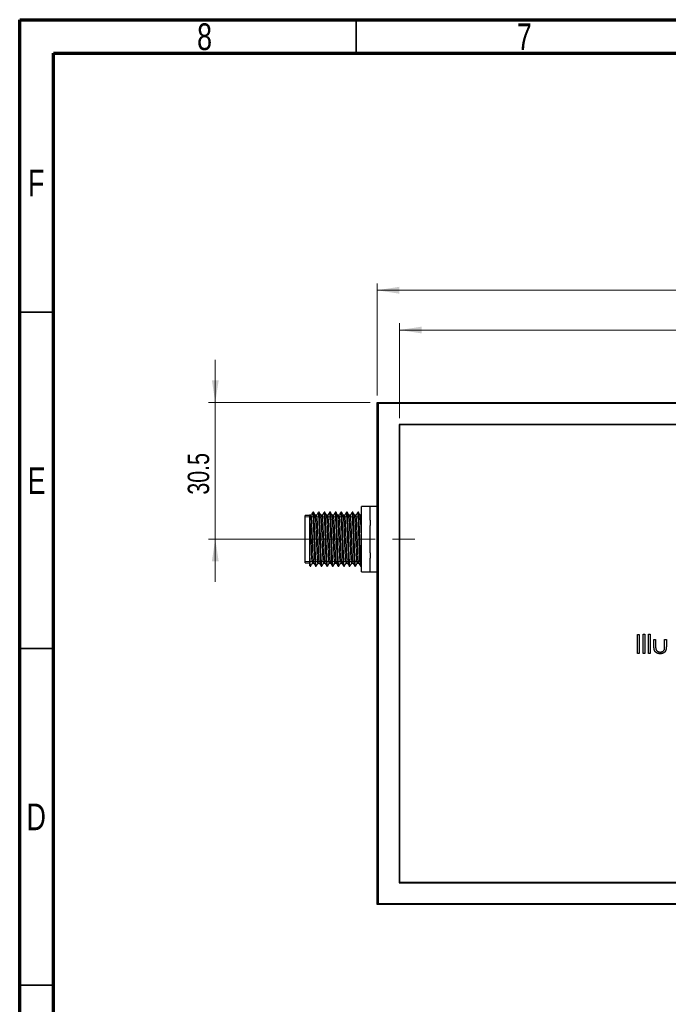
# Model space of a CAD drawing. Header units: millimetres. Extents: x 15 to 415, y 5 to 292.
# Tile 2 of 11: x 15 to 111, y 146 to 292. Entities that reach past the tile are written whole.
import ezdxf

# ---------------------------------------------------------------- set-up
doc = ezdxf.new("R2010")
doc.units = ezdxf.units.MM
doc.linetypes.add('CENTERX2', pattern=[20.32, 12.7, -2.54, 2.54, -2.54])
doc.styles.add('SLDTEXTSTYLE0', font='TXT', dxfattribs={"width": 0.75})
doc.dimstyles.new('SLDDIMSTYLE0', dxfattribs={"dimtxt": 3.175, "dimasz": 3.302, "dimexe": 0, "dimexo": 0.0625, "dimgap": 0.79375, "dimtad": 1, "dimdec": 1, "dimlfac": 1.5, "dimrnd": 1e-09, "dimzin": 4, "dimdsep": 46, "dimtxsty": 'SLDTEXTSTYLE0', "dimsah": 1, "dimcen": 0.09, "dimadec": 0, "dimazin": 1, "dimtfac": 1, "dimtdec": 1, "dimtofl": 0, "dimtmove": 0, "dimatfit": 3, "dimfxl": 1, "dimfrac": 2, "dimtolj": 1, "dimtzin": 12, "dimarcsym": 0})
doc.dimstyles.new('SLDDIMSTYLE1', dxfattribs={"dimtxt": 3.175, "dimasz": 3.302, "dimexe": 0, "dimexo": 0.0625, "dimgap": 0.79375, "dimtad": 1, "dimdec": 1, "dimlfac": 1.5, "dimrnd": 1e-09, "dimzin": 12, "dimdsep": 46, "dimtxsty": 'SLDTEXTSTYLE0', "dimsah": 1, "dimcen": 0.09, "dimadec": 0, "dimazin": 3, "dimtfac": 1, "dimtdec": 1, "dimtmove": 0, "dimatfit": 0, "dimfxl": 1, "dimfrac": 2, "dimtolj": 1, "dimtzin": 12, "dimarcsym": 0})

# ---------------------------------------------------------------- blocks, each defined once
blk = doc.blocks.new('_D_1')
at = {"color": 7, "linetype": 'Continuous', "lineweight": 0}
for p, q in [((71.41, 232.78), (71.41, 246.87)), ((173.41, 232.78), (173.41, 246.87)), ((173.41, 245.87), (71.41, 245.87))]:
    blk.add_line(p, q, dxfattribs=at)
at = {"color": 7, "linetype": 'Continuous', "lineweight": 18}
for points in [[(71.41, 245.87), (74.72, 245.36), (74.72, 246.37)], [(173.41, 245.87), (170.11, 246.37), (170.11, 245.36)]]:
    blk.add_solid(points, dxfattribs=at)
at = {"color": 7, "linetype": 'Continuous', "lineweight": 18, "insert": (125.83, 249.96), "char_height": 3.175, "attachment_point": 1, "style": 'SLDTEXTSTYLE0'}
blk.add_mtext('153.0', dxfattribs=at)
blk = doc.blocks.new('_D_2')
at = {"color": 7, "linetype": 'Continuous', "lineweight": 0}
for p, q in [((68.08, 236.11), (68.08, 252.78)), ((68.08, 251.78), (176.75, 251.78)), ((176.75, 236.11), (176.75, 252.78))]:
    blk.add_line(p, q, dxfattribs=at)
at = {"color": 7, "linetype": 'Continuous', "lineweight": 18}
for points in [[(68.08, 251.78), (71.38, 251.27), (71.38, 252.29)], [(176.75, 251.78), (173.45, 252.29), (173.45, 251.27)]]:
    blk.add_solid(points, dxfattribs=at)
at = {"color": 7, "linetype": 'Continuous', "lineweight": 18, "insert": (124.88, 255.87), "char_height": 3.175, "attachment_point": 1, "style": 'SLDTEXTSTYLE0'}
blk.add_mtext('163.0', dxfattribs=at)
blk = doc.blocks.new('_D_4')
at = {"color": 7, "linetype": 'Continuous', "lineweight": 0}
for p, q in [((44.05, 235.11), (44.05, 241.46)), ((67.08, 235.11), (43.05, 235.11)), ((44.05, 214.78), (44.05, 235.11)), ((62.75, 214.78), (43.05, 214.78)), ((44.05, 214.78), (44.05, 208.43))]:
    blk.add_line(p, q, dxfattribs=at)
at = {"color": 7, "linetype": 'Continuous', "lineweight": 18}
for points in [[(44.05, 235.11), (44.56, 238.41), (43.54, 238.41)], [(44.05, 214.78), (43.54, 211.48), (44.56, 211.48)]]:
    blk.add_solid(points, dxfattribs=at)
at = {"color": 7, "linetype": 'Continuous', "lineweight": 18, "insert": (39.96, 221.39), "char_height": 3.175, "attachment_point": 1, "rotation": 90, "style": 'SLDTEXTSTYLE0'}
blk.add_mtext('30.5', dxfattribs=at)

msp = doc.modelspace()

# ---------------------------------------------------------------- linework, layer by layer
at = {"color": 7, "linetype": 'Continuous', "lineweight": 70}
for p, q in [((15, 5), (15, 292)), ((15, 292), (415, 292)), ((20, 10), (20, 287)), ((20, 287), (410, 287))]:
    msp.add_line(p, q, dxfattribs=at)
at = {"color": 7, "linetype": 'Continuous', "lineweight": 35}
for p, q in [((65, 287), (65, 292)), ((20, 248.5), (15, 248.5)), ((20, 198.5), (15, 198.5)), ((15, 148.5), (20, 148.5)), ((20, 148.5), (15, 148.5))]:
    msp.add_line(p, q, dxfattribs=at)
at = {"color": 7, "linetype": 'Continuous', "lineweight": 25}
for p, q in [((68.2482, 234.9439), (68.0815, 235.1106)), ((68.0815, 235.1106), (176.7482, 235.1106)), ((68.0815, 160.4439), (68.0815, 235.1106)), ((176.5815, 234.9439), (68.2482, 234.9439)), ((68.2482, 234.9439), (68.2482, 160.6106)), ((173.4815, 231.8439), (71.3482, 231.8439)), ((71.3482, 231.8439), (71.3482, 163.7106)), ((71.4149, 231.7773), (71.4149, 163.7773)), ((173.4149, 231.7773), (71.4149, 231.7773)), ((67.0815, 219.6528), (65.7482, 219.6528)), ((65.7482, 219.4295), (65.7482, 219.6528)), ((67.0815, 219.6528), (67.0815, 219.589)), ((68.0815, 219.6106), (67.0815, 219.6106)), ((67.0815, 217.5786), (67.0815, 219.589)), ((58.0815, 218.2773), (57.4149, 218.2773)), ((57.4149, 214.7773), (57.4149, 218.2773)), ((58.6441, 218.7773), (58.5398, 218.7773)), ((59.4775, 218.7773), (59.3731, 218.7773)), ((60.3108, 218.7773), (60.2065, 218.7773)), ((61.1441, 218.7773), (61.0398, 218.7773)), ((61.9775, 218.7773), (61.8731, 218.7773)), ((62.8108, 218.7773), (62.7065, 218.7773)), ((63.6441, 218.7773), (63.5398, 218.7773)), ((64.4775, 218.7773), (64.3731, 218.7773)), ((65.3108, 218.7773), (65.2065, 218.7773)), ((65.7482, 218.3262), (65.5751, 218.3262)), ((65.7482, 217.8251), (65.7482, 219.4295)), ((65.7482, 216.3817), (65.7482, 217.8251)), ((67.0815, 217.5786), (67.0815, 216.7876)), ((67.0815, 212.7669), (67.0815, 216.7876)), ((65.7482, 213.1728), (65.7482, 216.3817)), ((57.4149, 211.2773), (57.4149, 214.7773)), ((58.0815, 210.9754), (58.0815, 212.9682)), ((65.7482, 211.7295), (65.7482, 213.1728)), ((67.0815, 212.7669), (67.0815, 211.9759)), ((57.4149, 211.2773), (58.0815, 211.2773)), ((58.0746, 210.8553), (58.116, 210.7836)), ((58.1232, 210.7773), (58.2275, 210.7773)), ((58.9565, 210.7773), (59.0608, 210.7773)), ((59.7899, 210.7773), (59.8941, 210.7773)), ((60.6232, 210.7773), (60.7275, 210.7773)), ((61.4565, 210.7773), (61.5608, 210.7773)), ((62.2899, 210.7773), (62.3941, 210.7773)), ((63.1232, 210.7773), (63.2275, 210.7773)), ((63.9565, 210.7773), (64.0608, 210.7773)), ((64.7899, 210.7773), (64.8941, 210.7773)), ((65.1546, 211.2283), (65.3589, 211.2283)), ((65.6232, 210.7773), (65.7482, 210.7773)), ((65.7482, 210.1251), (65.7482, 211.7295)), ((67.0815, 209.9656), (67.0815, 211.9759)), ((65.7482, 209.9018), (65.7482, 210.1251)), ((65.7482, 209.9018), (67.0815, 209.9018)), ((67.0815, 209.9656), (67.0815, 209.9018)), ((67.0815, 209.9439), (68.0815, 209.9439)), ((106.7479, 200.5995), (107.0012, 200.5995)), ((106.7479, 197.7773), (106.7479, 200.5995)), ((107.0012, 200.5995), (107.0012, 197.7773)), ((107.6163, 200.6718), (107.8696, 200.6718)), ((107.6163, 197.7773), (107.6163, 200.6718)), ((107.8696, 200.6718), (107.8696, 197.7773)), ((108.4123, 200.6718), (108.6656, 200.6718)), ((108.4123, 197.7773), (108.4123, 200.6718)), ((108.6656, 200.6718), (108.6656, 197.7773)), ((109.2083, 199.8397), (109.4616, 199.8397)), ((109.2083, 198.8542), (109.2083, 199.8397)), ((109.4616, 199.8397), (109.4616, 198.8831)), ((110.8004, 199.8397), (111.0536, 199.8397)), ((110.8004, 198.8831), (110.8004, 199.8397)), ((111.0536, 199.8397), (111.0536, 198.8356)), ((107.0012, 197.7773), (106.7479, 197.7773)), ((107.8696, 197.7773), (107.6163, 197.7773)), ((108.6656, 197.7773), (108.4123, 197.7773)), ((71.3482, 163.7106), (173.4815, 163.7106)), ((71.4149, 163.7773), (173.4149, 163.7773)), ((68.2482, 160.6106), (68.0815, 160.4439)), ((176.7482, 160.4439), (68.0815, 160.4439)), ((68.2482, 160.6106), (176.5815, 160.6106))]:
    msp.add_line(p, q, dxfattribs=at)
at = {"color": 7, "linetype": 'Continuous', "lineweight": 18}
for p, q in [((65.7482, 218.1106), (57.4149, 218.1106)), ((65.5032, 218.4439), (65.4308, 218.4439)), ((65.7482, 211.4439), (57.4149, 211.4439)), ((65.7482, 211.1106), (65.4308, 211.1106))]:
    msp.add_line(p, q, dxfattribs=at)
at = {"color": 7, "linetype": 'CENTERX2', "lineweight": 18}
msp.add_line((50.0385, 214.7773), (73.7157, 214.7773), dxfattribs=at)
at = {"color": 7, "linetype": 'Continuous', "lineweight": 25, "flags": 128}
msp.add_lwpolyline([(58.4879, 211.2585), (58.4703, 211.2609), (58.4343, 211.5123), (58.3985, 211.9945), (58.3649, 212.6581), (58.3288, 213.4851), (58.2931, 214.4014), (58.2594, 215.3261), (58.2482, 215.6175), (58.223, 216.241), (58.1979, 216.8124), (58.1642, 217.495), (58.1286, 217.9996), (58.0925, 218.2781), (58.0815, 218.3144), (58.0815, 218.3144)], dxfattribs=at)
at = {"color": 7, "linetype": 'Continuous', "lineweight": 25}
for points, knots in [([(58.2796, 218.3262), (58.2448, 218.3262), (58.1753, 218.3262), (58.1059, 218.3262), (58.0712, 218.3262)], [0, 0, 0, 0, 0.50121247, 1, 1, 1, 1]), ([(58.0815, 212.9682), (58.0815, 213.2536), (58.0815, 213.5488), (58.0815, 214.0058), (58.0815, 214.161), (58.0815, 214.4695), (58.0815, 214.6236), (58.0815, 215.0856), (58.0815, 215.3947), (58.0815, 215.8345), (58.0815, 215.9781), (58.0815, 216.2591), (58.0815, 216.3975), (58.0815, 216.795), (58.0815, 217.0364), (58.0815, 217.3634), (58.0815, 217.467), (58.0815, 217.6555), (58.0815, 217.7413), (58.0815, 217.8964), (58.0815, 217.9656), (58.0815, 218.087), (58.0815, 218.1387), (58.0815, 218.2635), (58.0815, 218.3087), (58.0815, 218.3144)], [0, 0, 0, 0, 0.125, 0.125, 0.1875, 0.1875, 0.25, 0.25, 0.375, 0.375, 0.4375, 0.4375, 0.5, 0.5, 0.625, 0.625, 0.6875, 0.6875, 0.75, 0.75, 0.8125, 0.8125, 0.875, 0.875, 1, 1, 1, 1]), ([(58.5203, 218.7312), (58.4767, 218.656), (58.3896, 218.5058), (58.3027, 218.3575), (58.2594, 218.2834)], [0, 0, 0, 0, 0.50066296, 1, 1, 1, 1]), ([(58.6879, 211.2596), (58.6848, 211.258), (58.6704, 211.2501), (58.6426, 211.485), (58.6066, 211.9549), (58.5735, 212.6397), (58.5371, 213.4687), (58.5012, 214.3911), (58.468, 215.3395), (58.4316, 216.2496), (58.3957, 217.0548), (58.3625, 217.7059), (58.326, 218.1359), (58.2982, 218.3369), (58.2831, 218.3068), (58.2795, 218.2995)], [0, 0, 0, 0, 0.02340326, 0.11020814, 0.19689729, 0.28182999, 0.36868567, 0.45531144, 0.54026059, 0.62716289, 0.71372114, 0.79869492, 0.88563962, 0.97212625, 1, 1, 1, 1]), ([(58.9492, 210.8124), (58.9459, 210.8102), (58.9311, 210.8004), (58.9031, 211.066), (58.867, 211.5964), (58.8339, 212.368), (58.7975, 213.3024), (58.7616, 214.342), (58.7284, 215.4109), (58.692, 216.4367), (58.6562, 217.3443), (58.623, 218.0781), (58.5865, 218.5629), (58.5586, 218.7894), (58.5435, 218.7554), (58.5398, 218.747)], [0, 0, 0, 0, 0.02556314, 0.11215416, 0.19862982, 0.28335438, 0.36999605, 0.4564085, 0.54114947, 0.62783761, 0.71418276, 0.79894829, 0.88567871, 0.97195245, 1, 1, 1, 1]), ([(59.0608, 210.7958), (59.0583, 210.7904), (59.0445, 210.7602), (59.0182, 210.9521), (58.9815, 211.4092), (58.9481, 212.1199), (58.9127, 213.0106), (58.8761, 214.0269), (58.8427, 215.0947), (58.8071, 216.1411), (58.7706, 217.0909), (58.7373, 217.882), (58.7016, 218.446), (58.6695, 218.7526), (58.6511, 218.7474), (58.6441, 218.7455)], [0, 0, 0, 0, 0.01838044, 0.10285685, 0.1881127, 0.27145916, 0.35601751, 0.44124415, 0.52454277, 0.6091791, 0.69437238, 0.77763113, 0.86234146, 0.94749725, 1, 1, 1, 1]), ([(58.9125, 218.3191), (58.8689, 218.3945), (58.7818, 218.5451), (58.6947, 218.6958), (58.6512, 218.771)], [0, 0, 0, 0, 0.50085779, 1, 1, 1, 1]), ([(59.1129, 218.3262), (59.0781, 218.3262), (59.0099, 218.3262), (58.9418, 218.3262), (58.9084, 218.3262)], [0, 0, 0, 0, 0.51052306, 1, 1, 1, 1]), ([(59.3212, 211.2585), (59.3154, 211.2531), (59.2982, 211.2372), (59.2677, 211.481), (59.2316, 211.956), (59.1985, 212.6394), (59.1621, 213.4688), (59.1262, 214.3907), (59.1007, 215.1216), (59.077, 215.7369), (59.0563, 216.2491), (59.0276, 216.9015), (58.9977, 217.5329), (58.962, 218.0289), (58.9328, 218.289), (58.917, 218.2901), (58.9127, 218.2904)], [0, 0, 0, 0, 0.04427146, 0.13099719, 0.21760731, 0.30246257, 0.38923906, 0.47578585, 0.56065755, 0.5879188, 0.64844428, 0.70878802, 0.79371613, 0.88012583, 0.96699021, 1, 1, 1, 1]), ([(59.3536, 218.7312), (59.31, 218.656), (59.223, 218.5059), (59.1361, 218.3575), (59.0927, 218.2834)], [0, 0, 0, 0, 0.50058912, 1, 1, 1, 1]), ([(59.5213, 211.2596), (59.5182, 211.258), (59.5037, 211.2501), (59.476, 211.485), (59.4399, 211.9549), (59.4068, 212.6397), (59.3705, 213.4687), (59.3345, 214.3911), (59.3013, 215.3395), (59.2649, 216.2496), (59.2291, 217.0548), (59.1959, 217.7059), (59.1594, 218.1359), (59.1316, 218.3369), (59.1165, 218.3068), (59.1128, 218.2995)], [0, 0, 0, 0, 0.02340711, 0.11021164, 0.19690045, 0.2818328, 0.36868813, 0.45531355, 0.54026236, 0.62716431, 0.71372221, 0.79869566, 0.88564001, 0.97212629, 1, 1, 1, 1]), ([(59.7826, 210.8124), (59.7792, 210.8102), (59.7644, 210.8004), (59.7364, 211.066), (59.7004, 211.5964), (59.6672, 212.368), (59.6309, 213.3024), (59.5949, 214.342), (59.5618, 215.4109), (59.5253, 216.4367), (59.4895, 217.3443), (59.4563, 218.0781), (59.4198, 218.5629), (59.3919, 218.7894), (59.3768, 218.7554), (59.3731, 218.747)], [0, 0, 0, 0, 0.02556961, 0.11216005, 0.19863514, 0.28335913, 0.37000023, 0.45641211, 0.54115252, 0.62784008, 0.71418466, 0.79894962, 0.88567946, 0.97195264, 1, 1, 1, 1]), ([(59.8941, 210.7958), (59.8917, 210.7904), (59.8778, 210.7602), (59.8515, 210.9521), (59.8149, 211.4092), (59.7815, 212.1199), (59.746, 213.0106), (59.7094, 214.0269), (59.6761, 215.0947), (59.6405, 216.1411), (59.6039, 217.0909), (59.5707, 217.882), (59.5349, 218.446), (59.5029, 218.7526), (59.4845, 218.7474), (59.4775, 218.7455)], [0, 0, 0, 0, 0.01838044, 0.10285685, 0.1881127, 0.27145916, 0.35601751, 0.44124415, 0.52454277, 0.6091791, 0.69437238, 0.77763113, 0.86234146, 0.94749725, 1, 1, 1, 1]), ([(59.7459, 218.3191), (59.7022, 218.3945), (59.6151, 218.5451), (59.528, 218.6958), (59.4845, 218.771)], [0, 0, 0, 0, 0.50074683, 1, 1, 1, 1]), ([(59.9462, 218.3262), (59.9114, 218.3262), (59.8433, 218.3262), (59.7751, 218.3262), (59.7417, 218.3262)], [0, 0, 0, 0, 0.51038644, 1, 1, 1, 1]), ([(60.1545, 211.2585), (60.1487, 211.2531), (60.1316, 211.2372), (60.101, 211.481), (60.0649, 211.956), (60.0318, 212.6394), (59.9955, 213.4688), (59.9595, 214.3907), (59.934, 215.1216), (59.9103, 215.7369), (59.8897, 216.2491), (59.8609, 216.9015), (59.8311, 217.5329), (59.7954, 218.0289), (59.7661, 218.289), (59.7504, 218.2901), (59.746, 218.2904)], [0, 0, 0, 0, 0.04428422, 0.13100909, 0.21761835, 0.30247276, 0.38924839, 0.47579431, 0.56066517, 0.58792615, 0.64845102, 0.70879416, 0.79372142, 0.88013026, 0.96699377, 1, 1, 1, 1]), ([(60.1869, 218.7312), (60.1434, 218.6561), (60.0563, 218.5061), (59.9694, 218.3576), (59.926, 218.2834)], [0, 0, 0, 0, 0.50051558, 1, 1, 1, 1]), ([(60.3546, 211.2596), (60.3515, 211.258), (60.337, 211.2501), (60.3093, 211.485), (60.2733, 211.9549), (60.2401, 212.6397), (60.2038, 213.4687), (60.1678, 214.3911), (60.1347, 215.3395), (60.0983, 216.2496), (60.0624, 217.0548), (60.0292, 217.7059), (59.9927, 218.1359), (59.9649, 218.3369), (59.9498, 218.3068), (59.9461, 218.2995)], [0, 0, 0, 0, 0.02341276, 0.11021679, 0.19690509, 0.28183694, 0.36869177, 0.45531668, 0.54026499, 0.62716643, 0.71372383, 0.79869677, 0.88564062, 0.97212639, 1, 1, 1, 1]), ([(60.6159, 210.8124), (60.6125, 210.8102), (60.5977, 210.8004), (60.5697, 211.066), (60.5337, 211.5964), (60.5005, 212.368), (60.4642, 213.3024), (60.4283, 214.342), (60.3951, 215.4109), (60.3587, 216.4367), (60.3228, 217.3443), (60.2896, 218.0781), (60.2531, 218.5629), (60.2253, 218.7894), (60.2102, 218.7554), (60.2065, 218.747)], [0, 0, 0, 0, 0.02557608, 0.11216595, 0.19864046, 0.28336389, 0.37000441, 0.45641572, 0.54115557, 0.62784256, 0.71418656, 0.79895096, 0.88568022, 0.97195283, 1, 1, 1, 1]), ([(60.7275, 210.7958), (60.725, 210.7904), (60.7112, 210.7602), (60.6849, 210.9521), (60.6482, 211.4092), (60.6148, 212.1199), (60.5793, 213.0106), (60.5427, 214.0269), (60.5094, 215.0947), (60.4738, 216.1411), (60.4372, 217.0909), (60.404, 217.882), (60.3683, 218.446), (60.3362, 218.7526), (60.3178, 218.7474), (60.3108, 218.7455)], [0, 0, 0, 0, 0.01838044, 0.10285685, 0.1881127, 0.27145916, 0.35601751, 0.44124415, 0.52454277, 0.6091791, 0.69437238, 0.77763113, 0.86234146, 0.94749725, 1, 1, 1, 1]), ([(60.5792, 218.3191), (60.5356, 218.3945), (60.4485, 218.5451), (60.3613, 218.6957), (60.3178, 218.771)], [0, 0, 0, 0, 0.50063549, 1, 1, 1, 1]), ([(60.7796, 218.3262), (60.7448, 218.3262), (60.6766, 218.3262), (60.6085, 218.3262), (60.5751, 218.3262)], [0, 0, 0, 0, 0.51024951, 1, 1, 1, 1]), ([(60.9879, 211.2585), (60.9821, 211.2531), (60.9649, 211.2372), (60.9343, 211.481), (60.8983, 211.956), (60.8651, 212.6394), (60.8288, 213.4688), (60.7928, 214.3907), (60.7674, 215.1216), (60.7437, 215.7369), (60.723, 216.2491), (60.6942, 216.9015), (60.6644, 217.5329), (60.6287, 218.0289), (60.5995, 218.289), (60.5837, 218.2901), (60.5794, 218.2904)], [0, 0, 0, 0, 0.04429699, 0.131021, 0.21762939, 0.30248295, 0.38925771, 0.47580277, 0.56067278, 0.58793349, 0.64845776, 0.7088003, 0.79372671, 0.88013469, 0.96699733, 1, 1, 1, 1]), ([(61.0203, 218.7312), (60.9767, 218.6562), (60.8897, 218.5063), (60.8028, 218.3577), (60.7594, 218.2834)], [0, 0, 0, 0, 0.50044233, 1, 1, 1, 1]), ([(61.1879, 211.2596), (61.1848, 211.258), (61.1704, 211.2501), (61.1426, 211.485), (61.1066, 211.9549), (61.0735, 212.6397), (61.0371, 213.4687), (61.0012, 214.3911), (60.968, 215.3395), (60.9316, 216.2496), (60.8957, 217.0548), (60.8625, 217.7059), (60.826, 218.1359), (60.7982, 218.3369), (60.7831, 218.3068), (60.7795, 218.2995)], [0, 0, 0, 0, 0.0234148, 0.11021864, 0.19690675, 0.28183843, 0.36869307, 0.45531779, 0.54026593, 0.62716718, 0.71372439, 0.79869715, 0.88564081, 0.9721264, 1, 1, 1, 1]), ([(61.4492, 210.8124), (61.4459, 210.8102), (61.4311, 210.8003), (61.4031, 211.066), (61.367, 211.5964), (61.3339, 212.368), (61.2975, 213.3024), (61.2616, 214.342), (61.2284, 215.4109), (61.192, 216.4367), (61.1562, 217.3443), (61.123, 218.0781), (61.0865, 218.5629), (61.0586, 218.7894), (61.0435, 218.7554), (61.0398, 218.747)], [0, 0, 0, 0, 0.025582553, 0.11217185, 0.198645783, 0.283368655, 0.370008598, 0.456419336, 0.541158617, 0.627845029, 0.714188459, 0.798952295, 0.885680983, 0.971953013, 1, 1, 1, 1]), ([(61.5608, 210.7958), (61.5583, 210.7904), (61.5445, 210.7602), (61.5182, 210.9521), (61.4815, 211.4092), (61.4481, 212.1199), (61.4127, 213.0106), (61.3761, 214.0269), (61.3427, 215.0947), (61.3071, 216.1411), (61.2706, 217.0909), (61.2373, 217.882), (61.2016, 218.446), (61.1695, 218.7526), (61.1511, 218.7474), (61.1441, 218.7455)], [0, 0, 0, 0, 0.01838044, 0.10285685, 0.1881127, 0.27145916, 0.35601751, 0.44124415, 0.52454277, 0.6091791, 0.69437238, 0.77763113, 0.86234146, 0.94749725, 1, 1, 1, 1]), ([(61.4125, 218.3191), (61.3689, 218.3945), (61.2818, 218.5451), (61.1947, 218.6957), (61.1512, 218.771)], [0, 0, 0, 0, 0.50052379, 1, 1, 1, 1]), ([(61.6129, 218.3262), (61.5781, 218.3262), (61.51, 218.3262), (61.4418, 218.3262), (61.4084, 218.3262)], [0, 0, 0, 0, 0.51011232, 1, 1, 1, 1]), ([(61.8212, 211.2585), (61.8154, 211.2531), (61.7982, 211.2372), (61.7677, 211.481), (61.7316, 211.956), (61.6985, 212.6394), (61.6621, 213.4688), (61.6262, 214.3907), (61.6007, 215.1216), (61.577, 215.7369), (61.5563, 216.2491), (61.5276, 216.9015), (61.4977, 217.5329), (61.462, 218.0289), (61.4328, 218.289), (61.417, 218.2901), (61.4127, 218.2904)], [0, 0, 0, 0, 0.04430976, 0.1310329, 0.21764043, 0.30249315, 0.38926704, 0.47581124, 0.5606804, 0.58794084, 0.6484645, 0.70880643, 0.79373201, 0.88013912, 0.9670009, 1, 1, 1, 1]), ([(61.8536, 218.7312), (61.81, 218.6562), (61.723, 218.5064), (61.6361, 218.3577), (61.5927, 218.2834)], [0, 0, 0, 0, 0.50036939, 1, 1, 1, 1]), ([(62.0213, 211.2596), (62.0182, 211.258), (62.0037, 211.2501), (61.976, 211.485), (61.9399, 211.9549), (61.9068, 212.6397), (61.8705, 213.4687), (61.8345, 214.3911), (61.8013, 215.3395), (61.7649, 216.2496), (61.7291, 217.0548), (61.6959, 217.7059), (61.6594, 218.1359), (61.6316, 218.3369), (61.6165, 218.3068), (61.6128, 218.2995)], [0, 0, 0, 0, 0.02341864, 0.11022214, 0.19690991, 0.28184124, 0.36869554, 0.45531992, 0.54026772, 0.62716862, 0.71372549, 0.79869791, 0.88564123, 0.97212647, 1, 1, 1, 1]), ([(62.2826, 210.8124), (62.2792, 210.8102), (62.2644, 210.8003), (62.2364, 211.066), (62.2004, 211.5964), (62.1672, 212.368), (62.1309, 213.3024), (62.0949, 214.342), (62.0618, 215.4109), (62.0253, 216.4367), (61.9895, 217.3443), (61.9563, 218.0781), (61.9198, 218.5629), (61.8919, 218.7894), (61.8768, 218.7554), (61.8731, 218.747)], [0, 0, 0, 0, 0.02558903, 0.11217775, 0.19865111, 0.28337342, 0.37001278, 0.45642295, 0.54116167, 0.6278475, 0.71419036, 0.79895363, 0.88568174, 0.9719532, 1, 1, 1, 1]), ([(62.3941, 210.7958), (62.3917, 210.7904), (62.3778, 210.7602), (62.3515, 210.9521), (62.3149, 211.4092), (62.2815, 212.1199), (62.246, 213.0106), (62.2094, 214.0269), (62.1761, 215.0947), (62.1405, 216.1411), (62.1039, 217.0909), (62.0707, 217.882), (62.0349, 218.446), (62.0029, 218.7526), (61.9845, 218.7474), (61.9775, 218.7455)], [0, 0, 0, 0, 0.01838044, 0.10285685, 0.1881127, 0.27145916, 0.35601751, 0.44124415, 0.52454277, 0.6091791, 0.69437238, 0.77763113, 0.86234146, 0.94749725, 1, 1, 1, 1]), ([(62.2459, 218.3191), (62.2023, 218.3945), (62.1151, 218.5451), (62.028, 218.6957), (61.9845, 218.771)], [0, 0, 0, 0, 0.50041173, 1, 1, 1, 1]), ([(62.4462, 218.3262), (62.4115, 218.3262), (62.3433, 218.3262), (62.2751, 218.3262), (62.2417, 218.3262)], [0, 0, 0, 0, 0.50997492, 1, 1, 1, 1]), ([(62.6546, 211.2585), (62.6487, 211.2531), (62.6316, 211.2371), (62.601, 211.481), (62.5649, 211.956), (62.5318, 212.6394), (62.4955, 213.4688), (62.4595, 214.3907), (62.434, 215.1216), (62.4103, 215.7369), (62.3897, 216.2491), (62.3609, 216.9015), (62.3311, 217.5329), (62.2954, 218.0289), (62.2661, 218.289), (62.2504, 218.2901), (62.246, 218.2904)], [0, 0, 0, 0, 0.04432253, 0.1310448, 0.21765147, 0.30250334, 0.38927637, 0.4758197, 0.56068802, 0.58794818, 0.64847124, 0.70881257, 0.7937373, 0.88014355, 0.96700446, 1, 1, 1, 1]), ([(62.6869, 218.7312), (62.6434, 218.6563), (62.5564, 218.5066), (62.4695, 218.3578), (62.426, 218.2834)], [0, 0, 0, 0, 0.50029676, 1, 1, 1, 1]), ([(62.8546, 211.2596), (62.8515, 211.258), (62.837, 211.2501), (62.8093, 211.485), (62.7733, 211.9549), (62.7401, 212.6397), (62.7038, 213.4687), (62.6678, 214.3911), (62.6347, 215.3395), (62.5983, 216.2496), (62.5624, 217.0548), (62.5292, 217.7059), (62.4927, 218.1359), (62.4649, 218.3369), (62.4498, 218.3068), (62.4461, 218.2995)], [0, 0, 0, 0, 0.02342249, 0.11022564, 0.19691306, 0.28184406, 0.36869801, 0.45532205, 0.54026951, 0.62717007, 0.7137266, 0.79869869, 0.88564166, 0.97212656, 1, 1, 1, 1]), ([(63.1159, 210.8124), (63.1125, 210.8102), (63.0978, 210.8003), (63.0697, 211.066), (63.0337, 211.5964), (63.0005, 212.368), (62.9642, 213.3024), (62.9283, 214.342), (62.8951, 215.4109), (62.8587, 216.4367), (62.8228, 217.3443), (62.7896, 218.0781), (62.7531, 218.5629), (62.7253, 218.7894), (62.7102, 218.7554), (62.7065, 218.747)], [0, 0, 0, 0, 0.0255955, 0.11218365, 0.19865643, 0.28337818, 0.37001697, 0.45642656, 0.54116472, 0.62784997, 0.71419226, 0.79895497, 0.8856825, 0.97195339, 1, 1, 1, 1]), ([(63.2275, 210.7958), (63.225, 210.7904), (63.2112, 210.7602), (63.1849, 210.9521), (63.1482, 211.4092), (63.1148, 212.1199), (63.0793, 213.0106), (63.0427, 214.0269), (63.0094, 215.0947), (62.9738, 216.1411), (62.9372, 217.0909), (62.904, 217.882), (62.8683, 218.446), (62.8362, 218.7526), (62.8178, 218.7474), (62.8108, 218.7455)], [0, 0, 0, 0, 0.01838044, 0.10285685, 0.1881127, 0.27145916, 0.35601751, 0.44124415, 0.52454277, 0.6091791, 0.69437238, 0.77763113, 0.86234146, 0.94749725, 1, 1, 1, 1]), ([(63.0792, 218.3191), (63.0356, 218.3944), (62.9485, 218.5451), (62.8614, 218.6957), (62.8178, 218.771)], [0, 0, 0, 0, 0.50029932, 1, 1, 1, 1]), ([(63.2796, 218.3262), (63.2448, 218.3262), (63.1766, 218.3262), (63.1085, 218.3262), (63.0751, 218.3262)], [0, 0, 0, 0, 0.50983734, 1, 1, 1, 1]), ([(63.4879, 211.2585), (63.4821, 211.2531), (63.4649, 211.2371), (63.4343, 211.481), (63.3983, 211.956), (63.3651, 212.6394), (63.3288, 213.4688), (63.2928, 214.3907), (63.2674, 215.1216), (63.2437, 215.7369), (63.223, 216.2491), (63.1942, 216.9015), (63.1644, 217.5329), (63.1287, 218.0289), (63.0995, 218.289), (63.0837, 218.2901), (63.0794, 218.2904)], [0, 0, 0, 0, 0.0443353, 0.13105671, 0.21766251, 0.30251353, 0.3892857, 0.47582817, 0.56069564, 0.58795553, 0.64847799, 0.70881872, 0.79374259, 0.88014798, 0.96700803, 1, 1, 1, 1]), ([(63.5203, 218.7312), (63.4767, 218.6564), (63.3897, 218.5068), (63.3028, 218.3579), (63.2594, 218.2834)], [0, 0, 0, 0, 0.50022444, 1, 1, 1, 1]), ([(63.6879, 211.2596), (63.6849, 211.258), (63.6704, 211.2501), (63.6426, 211.485), (63.6066, 211.9549), (63.5735, 212.6397), (63.5371, 213.4687), (63.5012, 214.3911), (63.468, 215.3395), (63.4316, 216.2496), (63.3957, 217.0548), (63.3625, 217.7059), (63.326, 218.1359), (63.2982, 218.3369), (63.2831, 218.3068), (63.2795, 218.2995)], [0, 0, 0, 0, 0.02342633, 0.11022914, 0.19691622, 0.28184689, 0.36870049, 0.45532419, 0.54027131, 0.62717153, 0.71372771, 0.79869947, 0.88564209, 0.97212666, 1, 1, 1, 1]), ([(63.9492, 210.8124), (63.9459, 210.8102), (63.9311, 210.8003), (63.9031, 211.066), (63.867, 211.5964), (63.8339, 212.368), (63.7975, 213.3024), (63.7616, 214.342), (63.7284, 215.4109), (63.692, 216.4367), (63.6562, 217.3443), (63.623, 218.0781), (63.5865, 218.5629), (63.5586, 218.7894), (63.5435, 218.7554), (63.5398, 218.747)], [0, 0, 0, 0, 0.02560198, 0.11218955, 0.19866176, 0.28338294, 0.37002116, 0.45643017, 0.54116777, 0.62785245, 0.71419416, 0.7989563, 0.88568326, 0.97195357, 1, 1, 1, 1]), ([(64.0608, 210.7958), (64.0583, 210.7904), (64.0445, 210.7602), (64.0182, 210.9521), (63.9815, 211.4092), (63.9481, 212.1199), (63.9127, 213.0106), (63.8761, 214.0269), (63.8427, 215.0947), (63.8071, 216.1411), (63.7706, 217.0909), (63.7373, 217.882), (63.7016, 218.446), (63.6695, 218.7526), (63.6511, 218.7474), (63.6441, 218.7455)], [0, 0, 0, 0, 0.01838044, 0.10285685, 0.1881127, 0.27145916, 0.35601751, 0.44124415, 0.52454277, 0.6091791, 0.69437238, 0.77763113, 0.86234146, 0.94749725, 1, 1, 1, 1]), ([(63.9125, 218.3191), (63.8689, 218.3944), (63.7818, 218.545), (63.6947, 218.6957), (63.6512, 218.771)], [0, 0, 0, 0, 0.50018657, 1, 1, 1, 1]), ([(64.1129, 218.3262), (64.0782, 218.3262), (64.01, 218.3262), (63.9418, 218.3262), (63.9084, 218.3262)], [0, 0, 0, 0, 0.50969961, 1, 1, 1, 1]), ([(64.3212, 211.2585), (64.3154, 211.2531), (64.2982, 211.2371), (64.2677, 211.481), (64.2316, 211.956), (64.1985, 212.6394), (64.1621, 213.4688), (64.1262, 214.3907), (64.1007, 215.1216), (64.077, 215.7369), (64.0563, 216.2491), (64.0276, 216.9015), (63.9977, 217.5329), (63.962, 218.0289), (63.9328, 218.289), (63.917, 218.2901), (63.9127, 218.2904)], [0, 0, 0, 0, 0.04434807, 0.13106861, 0.21767355, 0.30252373, 0.38929503, 0.47583663, 0.56070326, 0.58796288, 0.64848473, 0.70882486, 0.79374789, 0.88015241, 0.96701159, 1, 1, 1, 1]), ([(64.3536, 218.7312), (64.3101, 218.6564), (64.2231, 218.5069), (64.1362, 218.3579), (64.0927, 218.2834)], [0, 0, 0, 0, 0.50015245, 1, 1, 1, 1]), ([(64.5213, 211.2596), (64.5182, 211.258), (64.5037, 211.2501), (64.476, 211.485), (64.4399, 211.9549), (64.4068, 212.6397), (64.3705, 213.4687), (64.3345, 214.3911), (64.3013, 215.3395), (64.2649, 216.2496), (64.2291, 217.0548), (64.1959, 217.7059), (64.1594, 218.1359), (64.1316, 218.3369), (64.1165, 218.3068), (64.1128, 218.2995)], [0, 0, 0, 0, 0.02343017, 0.11023263, 0.19691938, 0.28184971, 0.36870298, 0.45532633, 0.54027312, 0.627173, 0.71372884, 0.79870026, 0.88564254, 0.97212676, 1, 1, 1, 1]), ([(64.7826, 210.8124), (64.7792, 210.8102), (64.7644, 210.8003), (64.7364, 211.066), (64.7004, 211.5964), (64.6672, 212.368), (64.6309, 213.3024), (64.5949, 214.342), (64.5618, 215.4109), (64.5253, 216.4367), (64.4895, 217.3443), (64.4563, 218.0781), (64.4198, 218.5629), (64.3919, 218.7894), (64.3768, 218.7554), (64.3731, 218.747)], [0, 0, 0, 0, 0.02560846, 0.11219545, 0.19866709, 0.28338771, 0.37002535, 0.45643379, 0.54117082, 0.62785492, 0.71419606, 0.79895764, 0.88568402, 0.97195376, 1, 1, 1, 1]), ([(64.8941, 210.7958), (64.8917, 210.7904), (64.8778, 210.7602), (64.8515, 210.9521), (64.8149, 211.4092), (64.7815, 212.1199), (64.746, 213.0106), (64.7094, 214.0269), (64.6761, 215.0947), (64.6405, 216.1411), (64.6039, 217.0909), (64.5707, 217.882), (64.5349, 218.446), (64.5029, 218.7526), (64.4845, 218.7474), (64.4775, 218.7455)], [0, 0, 0, 0, 0.01838044, 0.10285685, 0.1881127, 0.27145916, 0.35601751, 0.44124415, 0.52454277, 0.6091791, 0.69437238, 0.77763113, 0.86234146, 0.94749725, 1, 1, 1, 1]), ([(64.7459, 218.3191), (64.7023, 218.3944), (64.6152, 218.545), (64.5281, 218.6957), (64.4845, 218.771)], [0, 0, 0, 0, 0.50007348, 1, 1, 1, 1]), ([(64.9462, 218.3262), (64.9115, 218.3262), (64.8433, 218.3262), (64.7752, 218.3262), (64.7417, 218.3262)], [0, 0, 0, 0, 0.50956177, 1, 1, 1, 1]), ([(65.1546, 211.2585), (65.1488, 211.2531), (65.1316, 211.2371), (65.101, 211.481), (65.0649, 211.956), (65.0318, 212.6394), (64.9955, 213.4688), (64.9595, 214.3907), (64.934, 215.1216), (64.9103, 215.7369), (64.8897, 216.2491), (64.8609, 216.9015), (64.8311, 217.5329), (64.7954, 218.0289), (64.7661, 218.289), (64.7504, 218.2901), (64.746, 218.2904)], [0, 0, 0, 0, 0.04436084, 0.13108052, 0.21768459, 0.30253392, 0.38930436, 0.4758451, 0.56071088, 0.58797023, 0.64849147, 0.708831, 0.79375318, 0.88015685, 0.96701516, 1, 1, 1, 1]), ([(65.1869, 218.7312), (65.1434, 218.6565), (65.0565, 218.5071), (64.9695, 218.358), (64.926, 218.2834)], [0, 0, 0, 0, 0.50008077, 1, 1, 1, 1]), ([(65.3546, 211.2596), (65.3515, 211.258), (65.337, 211.2501), (65.3093, 211.485), (65.2733, 211.9549), (65.2401, 212.6397), (65.2038, 213.4687), (65.1678, 214.3911), (65.1347, 215.3395), (65.0983, 216.2496), (65.0624, 217.0548), (65.0292, 217.7059), (64.9927, 218.1359), (64.9649, 218.3369), (64.9498, 218.3068), (64.9461, 218.2995)], [0, 0, 0, 0, 0.02343401, 0.11023613, 0.19692254, 0.28185254, 0.36870546, 0.45532848, 0.54027494, 0.62717447, 0.71372997, 0.79870106, 0.885643, 0.97212689, 1, 1, 1, 1]), ([(65.6159, 210.8124), (65.6125, 210.8102), (65.5978, 210.8003), (65.5697, 211.066), (65.5337, 211.5964), (65.5005, 212.368), (65.4642, 213.3024), (65.4283, 214.342), (65.3951, 215.4109), (65.3587, 216.4367), (65.3228, 217.3443), (65.2896, 218.0781), (65.2531, 218.5629), (65.2253, 218.7894), (65.2102, 218.7554), (65.2065, 218.747)], [0, 0, 0, 0, 0.02561494, 0.11220136, 0.19867242, 0.28339247, 0.37002954, 0.4564374, 0.54117387, 0.6278574, 0.71419796, 0.79895898, 0.88568478, 0.97195395, 1, 1, 1, 1]), ([(65.7275, 210.7958), (65.725, 210.7904), (65.7112, 210.7602), (65.6849, 210.9521), (65.6482, 211.4092), (65.6148, 212.1199), (65.5793, 213.0106), (65.5427, 214.0269), (65.5094, 215.0947), (65.4738, 216.1411), (65.4372, 217.0909), (65.404, 217.882), (65.3683, 218.446), (65.3362, 218.7526), (65.3178, 218.7474), (65.3108, 218.7455)], [0, 0, 0, 0, 0.01838044, 0.10285685, 0.1881127, 0.27145916, 0.35601751, 0.44124415, 0.52454277, 0.6091791, 0.69437238, 0.77763113, 0.86234146, 0.94749725, 1, 1, 1, 1]), ([(65.5792, 218.3191), (65.5356, 218.3944), (65.4485, 218.545), (65.3614, 218.6956), (65.3178, 218.771)], [0, 0, 0, 0, 0.49996006, 1, 1, 1, 1]), ([(65.7482, 215.6175), (65.7398, 215.8286), (65.723, 216.2503), (65.6942, 216.901), (65.6644, 217.5331), (65.6287, 218.0289), (65.5995, 218.289), (65.5837, 218.2901), (65.5794, 218.2904)], [0, 0, 0, 0, 0.14688677, 0.2933325, 0.49944103, 0.70914515, 0.91995272, 1, 1, 1, 1]), ([(58.2275, 210.7958), (58.225, 210.7904), (58.2112, 210.7602), (58.1849, 210.9517), (58.1482, 211.4106), (58.1156, 212.0995), (58.0927, 212.6836), (58.0815, 212.9682)], [0, 0, 0, 0, 0.052421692, 0.2933516, 0.536504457, 0.774211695, 1, 1, 1, 1]), ([(58.1159, 210.8124), (58.1125, 210.8095), (58.1014, 210.7997), (58.0897, 210.9033), (58.0815, 210.9754)], [0, 0, 0, 0, 0.30374999, 1, 1, 1, 1]), ([(58.0815, 210.8591), (58.0815, 210.8553), (58.0815, 210.843), (58.0815, 210.9212), (58.0815, 210.9754)], [0, 0, 0, 0, 0.30582026, 1, 1, 1, 1]), ([(58.2369, 210.7884), (58.2803, 210.8634), (58.3674, 211.0137), (58.4545, 211.1644), (58.4981, 211.2398)], [0, 0, 0, 0, 0.49915724, 1, 1, 1, 1]), ([(58.4879, 211.2283), (58.5225, 211.2283), (58.5906, 211.2283), (58.6587, 211.2283), (58.6922, 211.2283)], [0, 0, 0, 0, 0.50878983, 1, 1, 1, 1]), ([(58.688, 211.2355), (58.7315, 211.1603), (58.8187, 211.0097), (58.9057, 210.8591), (58.9494, 210.7836)], [0, 0, 0, 0, 0.49905353, 1, 1, 1, 1]), ([(59.0702, 210.7884), (59.1137, 210.8634), (59.2007, 211.0138), (59.2878, 211.1644), (59.3314, 211.2398)], [0, 0, 0, 0, 0.499252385, 1, 1, 1, 1]), ([(59.3212, 211.2283), (59.3559, 211.2283), (59.424, 211.2283), (59.4921, 211.2283), (59.5255, 211.2283)], [0, 0, 0, 0, 0.50892663, 1, 1, 1, 1]), ([(59.5214, 211.2355), (59.5649, 211.1603), (59.652, 211.0097), (59.7391, 210.8591), (59.7827, 210.7836)], [0, 0, 0, 0, 0.499167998, 1, 1, 1, 1]), ([(59.9036, 210.7884), (59.947, 210.8635), (60.034, 211.0138), (60.1211, 211.1644), (60.1647, 211.2398)], [0, 0, 0, 0, 0.4993479, 1, 1, 1, 1]), ([(60.1546, 211.2283), (60.1892, 211.2283), (60.2573, 211.2283), (60.3254, 211.2283), (60.3589, 211.2283)], [0, 0, 0, 0, 0.50906375, 1, 1, 1, 1]), ([(60.3547, 211.2355), (60.3982, 211.1603), (60.4853, 211.0097), (60.5724, 210.859), (60.616, 210.7836)], [0, 0, 0, 0, 0.4992822, 1, 1, 1, 1]), ([(60.7369, 210.7884), (60.7804, 210.8635), (60.8674, 211.0139), (60.9545, 211.1644), (60.9981, 211.2398)], [0, 0, 0, 0, 0.49944379, 1, 1, 1, 1]), ([(60.9879, 211.2283), (61.0226, 211.2283), (61.0907, 211.2283), (61.1588, 211.2283), (61.1922, 211.2283)], [0, 0, 0, 0, 0.50920112, 1, 1, 1, 1]), ([(61.188, 211.2355), (61.2316, 211.1603), (61.3187, 211.0096), (61.4058, 210.859), (61.4494, 210.7836)], [0, 0, 0, 0, 0.499396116, 1, 1, 1, 1]), ([(61.5702, 210.7884), (61.6137, 210.8635), (61.7007, 211.0139), (61.7878, 211.1645), (61.8314, 211.2398)], [0, 0, 0, 0, 0.49954004, 1, 1, 1, 1]), ([(61.8212, 211.2283), (61.8559, 211.2283), (61.924, 211.2283), (61.9921, 211.2283), (62.0255, 211.2283)], [0, 0, 0, 0, 0.50933872, 1, 1, 1, 1]), ([(62.0214, 211.2355), (62.0649, 211.1602), (62.152, 211.0096), (62.2391, 210.859), (62.2827, 210.7836)], [0, 0, 0, 0, 0.49950975, 1, 1, 1, 1]), ([(62.4036, 210.7884), (62.4471, 210.8635), (62.5341, 211.014), (62.6212, 211.1645), (62.6647, 211.2398)], [0, 0, 0, 0, 0.49963665, 1, 1, 1, 1]), ([(62.6546, 211.2283), (62.6893, 211.2283), (62.7574, 211.2283), (62.8254, 211.2283), (62.8589, 211.2283)], [0, 0, 0, 0, 0.50947649, 1, 1, 1, 1]), ([(62.8547, 211.2355), (62.8982, 211.1602), (62.9854, 211.0096), (63.0725, 210.859), (63.116, 210.7836)], [0, 0, 0, 0, 0.49962309, 1, 1, 1, 1]), ([(63.2369, 210.7884), (63.2804, 210.8636), (63.3674, 211.014), (63.4545, 211.1645), (63.4981, 211.2398)], [0, 0, 0, 0, 0.499733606, 1, 1, 1, 1]), ([(63.4879, 211.2283), (63.5226, 211.2283), (63.5907, 211.2283), (63.6588, 211.2283), (63.6922, 211.2283)], [0, 0, 0, 0, 0.50961441, 1, 1, 1, 1]), ([(63.688, 211.2355), (63.7316, 211.1602), (63.8187, 211.0096), (63.9058, 210.859), (63.9494, 210.7836)], [0, 0, 0, 0, 0.49973613, 1, 1, 1, 1]), ([(64.0702, 210.7884), (64.1137, 210.8636), (64.2008, 211.014), (64.2879, 211.1645), (64.3314, 211.2398)], [0, 0, 0, 0, 0.49983091, 1, 1, 1, 1]), ([(64.3212, 211.2283), (64.3559, 211.2283), (64.424, 211.2283), (64.4921, 211.2283), (64.5255, 211.2283)], [0, 0, 0, 0, 0.50975245, 1, 1, 1, 1]), ([(64.5214, 211.2355), (64.5649, 211.1602), (64.652, 211.0096), (64.7391, 210.859), (64.7827, 210.7836)], [0, 0, 0, 0, 0.49984887, 1, 1, 1, 1]), ([(64.9036, 210.7884), (64.9471, 210.8636), (65.0341, 211.0141), (65.1212, 211.1646), (65.1647, 211.2398)], [0, 0, 0, 0, 0.49992854, 1, 1, 1, 1]), ([(65.3547, 211.2355), (65.3983, 211.1602), (65.4854, 211.0096), (65.5725, 210.8589), (65.616, 210.7836)], [0, 0, 0, 0, 0.49996129, 1, 1, 1, 1]), ([(110.1327, 197.7411), (110.1076, 197.7414), (110.0583, 197.7419), (109.986, 197.7476), (109.9167, 197.7572), (109.8507, 197.7708), (109.7878, 197.7877), (109.7278, 197.8079), (109.6715, 197.8329), (109.6182, 197.8612), (109.5682, 197.8931), (109.5213, 197.928), (109.4776, 197.966), (109.4372, 198.0069), (109.4005, 198.0511), (109.3671, 198.0983), (109.3365, 198.148), (109.3088, 198.2013), (109.285, 198.2598), (109.264, 198.3245), (109.2468, 198.3962), (109.2328, 198.4748), (109.2216, 198.5599), (109.2138, 198.6519), (109.2094, 198.7507), (109.2087, 198.819), (109.2083, 198.8542)], [0, 0, 0, 0, 0.045151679, 0.088727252, 0.130534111, 0.171070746, 0.21009584, 0.247769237, 0.284849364, 0.320985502, 0.356387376, 0.391549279, 0.426191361, 0.460511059, 0.49497144, 0.529533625, 0.564575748, 0.600096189, 0.637534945, 0.678213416, 0.722582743, 0.770182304, 0.821879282, 0.877067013, 0.936524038, 1, 1, 1, 1]), ([(109.4616, 198.8831), (109.4617, 198.855), (109.4619, 198.8013), (109.4634, 198.724), (109.4669, 198.6535), (109.4713, 198.5898), (109.4769, 198.5328), (109.4836, 198.4829), (109.491, 198.4393), (109.4983, 198.413), (109.5017, 198.4008)], [0, 0, 0, 0, 0.17361658, 0.33212038, 0.47793628, 0.60993181, 0.72703152, 0.83167142, 0.92171548, 1, 1, 1, 1]), ([(109.5017, 198.4008), (109.5072, 198.3855), (109.518, 198.3551), (109.5376, 198.3113), (109.5618, 198.2707), (109.5883, 198.2317), (109.6188, 198.1956), (109.6531, 198.1623), (109.6898, 198.1307), (109.7445, 198.0933), (109.8192, 198.0532), (109.9173, 198.0187), (110.0236, 197.998), (110.0972, 197.9956), (110.1349, 197.9944)], [0, 0, 0, 0, 0.06048672, 0.11971593, 0.17808616, 0.23597132, 0.29460977, 0.35353602, 0.41316131, 0.47454531, 0.59923352, 0.72702921, 0.85969543, 1, 1, 1, 1]), ([(111.0536, 198.8356), (111.0533, 198.8015), (111.0526, 198.7353), (111.0481, 198.6391), (111.0405, 198.5495), (111.029, 198.4663), (111.0154, 198.3898), (110.9978, 198.3197), (110.9769, 198.2562), (110.9532, 198.1984), (110.9253, 198.1459), (110.8956, 198.0962), (110.8613, 198.0503), (110.8252, 198.006), (110.7851, 197.9656), (110.7416, 197.9281), (110.6955, 197.8929), (110.6456, 197.8613), (110.5927, 197.8329), (110.5368, 197.8078), (110.4772, 197.7878), (110.4145, 197.7707), (110.3486, 197.7572), (110.2795, 197.7477), (110.2072, 197.7419), (110.1579, 197.7413), (110.1327, 197.7411)], [0, 0, 0, 0, 0.06221003, 0.12069597, 0.17554846, 0.22619061, 0.27371073, 0.31730207, 0.3578373, 0.39542784, 0.43108853, 0.46609747, 0.50101522, 0.53542361, 0.57017354, 0.60476507, 0.64009303, 0.6759387, 0.71222479, 0.74945545, 0.78760112, 0.82678377, 0.86782857, 0.91015951, 0.95393874, 1, 1, 1, 1]), ([(110.1349, 197.9944), (110.1727, 197.9956), (110.2458, 197.998), (110.351, 198.018), (110.4472, 198.0514), (110.5333, 198.098), (110.6091, 198.1551), (110.6722, 198.222), (110.7243, 198.2967), (110.7471, 198.3525), (110.7585, 198.3805)], [0, 0, 0, 0, 0.14463242, 0.27983696, 0.40837131, 0.53304287, 0.6535963, 0.77001574, 0.88433947, 1, 1, 1, 1]), ([(110.7585, 198.3805), (110.7619, 198.3917), (110.7694, 198.4166), (110.7774, 198.4589), (110.7846, 198.5093), (110.7908, 198.5681), (110.7952, 198.6352), (110.7976, 198.7106), (110.8003, 198.7941), (110.8003, 198.8526), (110.8004, 198.8831)], [0, 0, 0, 0, 0.06969276, 0.15407366, 0.25459145, 0.37146541, 0.50475457, 0.6534943, 0.81895274, 1, 1, 1, 1])]:
    msp.add_open_spline(points, degree=3, knots=knots, dxfattribs=at)

# ---------------------------------------------------------------- texts
at = {"color": 7, "linetype": 'Continuous', "lineweight": 0, "char_height": 3.9688, "attachment_point": 2, "style": 'SLDTEXTSTYLE0'}
for s, insert in [('8', (42.46, 291.4544)), ('7', (89.96, 291.4544)), ('F', (17.4577, 269.7044)), ('E', (17.5078, 225.4544)), ('D', (17.4527, 175.4814))]:
    msp.add_mtext(s, dxfattribs=dict(at, insert=insert))

# ---------------------------------------------------------------- dimensions: what is measured, and where the dimension line sits
at = {"color": 7, "linetype": 'Continuous', "lineweight": 18}
for base, p1, p2, picture, middle in [((176.7482, 251.7808), (68.0815, 235.1106), (176.7482, 235.1106), '_D_2', (130.1539, 251.7808)), ((71.4149, 245.8657), (173.4149, 231.7773), (71.4149, 231.7773), '_D_1', (131.1035, 245.8657))]:
    dim = msp.add_linear_dim(base=base, p1=p1, p2=p2, dimstyle='SLDDIMSTYLE0', dxfattribs=at)
    dim.commit()
    dim.dimension.update_dxf_attribs({"geometry": picture, "text_midpoint": middle, "dimtype": 160})
dim = msp.add_linear_dim(base=(44.0529, 235.1106), p1=(63.7482, 214.7773), p2=(68.0815, 235.1106), angle=90, dimstyle='SLDDIMSTYLE1', dxfattribs=at)
dim.commit()
dim.dimension.update_dxf_attribs({"geometry": '_D_4', "text_midpoint": (44.0529, 225.4944), "dimtype": 160})

doc.saveas('drawing.dxf')
